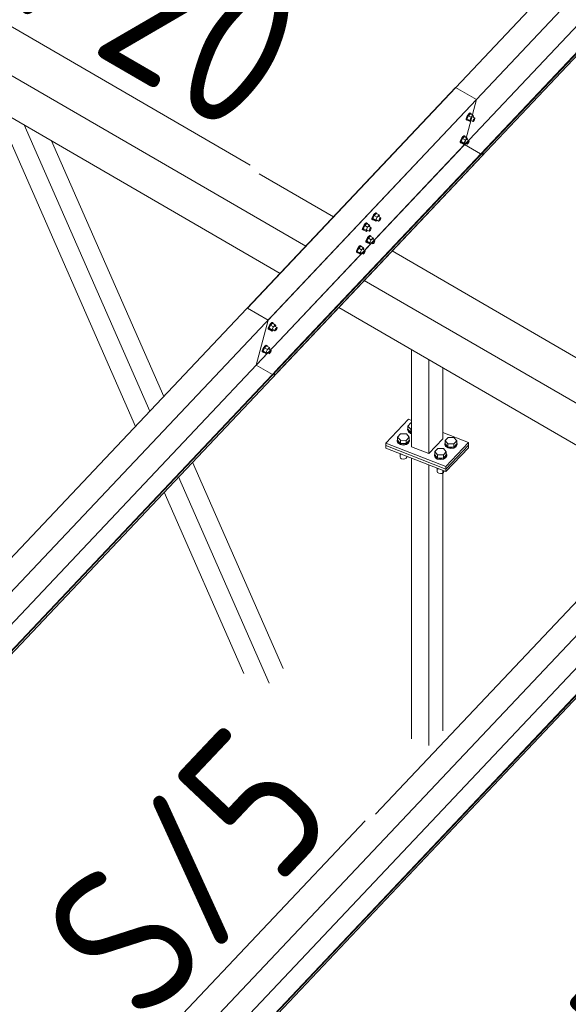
# Model space of a CAD drawing. Header units: millimetres. Extents: x -681 to 506, y -45 to 794.
# Tile 76 of 256: x -370 to -352, y 337 to 370. Entities that reach past the tile are written whole.
import ezdxf

# ---------------------------------------------------------------- set-up
doc = ezdxf.new("R2010")
doc.units = ezdxf.units.MM
doc.header["$LTSCALE"] = 0.6
doc.linetypes.add('XKITLINE00', pattern=[0])
for name, color, linetype, lineweight in [('Bolt', 7, 'Continuous', 0), ('Part', 2, 'Continuous', 0), ('PartMark', 3, 'Continuous', 0)]:
    doc.layers.add(name, color=color, linetype=linetype, lineweight=lineweight)
doc.styles.add('ISOCPEUR', font='ISOCPEUR.TTF')

msp = doc.modelspace()

# ---------------------------------------------------------------- linework, layer by layer
at = {"layer": 'Bolt', "color": 3, "linetype": 'XKITLINE00', "lineweight": 0}
for p, q in [((-355.012, 366.871), (-355.009, 366.906)), ((-355.012, 366.871), (-354.989, 366.857)), ((-354.988, 366.962), (-355.009, 366.906)), ((-354.989, 366.857), (-354.986, 366.893)), ((-354.972, 366.851), (-354.989, 366.857)), ((-354.954, 367.022), (-354.988, 366.962)), ((-354.986, 366.893), (-354.965, 366.948)), ((-354.93, 367.004), (-354.98, 366.899)), ((-354.887, 366.845), (-354.98, 366.899)), ((-354.98, 366.899), (-354.967, 366.861)), ((-354.963, 366.858), (-354.972, 366.851)), ((-354.967, 366.861), (-354.875, 366.807)), ((-354.965, 366.948), (-354.931, 367.008)), ((-354.917, 367.07), (-354.954, 367.022)), ((-354.931, 367.008), (-354.893, 367.057)), ((-354.867, 367.071), (-354.93, 367.004)), ((-354.837, 366.951), (-354.93, 367.004)), ((-354.885, 367.095), (-354.917, 367.07)), ((-354.893, 367.057), (-354.862, 367.081)), ((-354.887, 366.845), (-354.837, 366.951)), ((-354.887, 366.845), (-354.875, 366.807)), ((-354.869, 367.088), (-354.885, 367.095)), ((-354.875, 366.807), (-354.838, 366.845)), ((-354.869, 367.088), (-354.845, 367.075)), ((-354.867, 367.071), (-354.774, 367.018)), ((-354.862, 367.081), (-354.845, 367.075)), ((-354.86, 366.858), (-354.786, 366.815)), ((-354.845, 367.075), (-354.846, 367.06)), ((-354.774, 367.018), (-354.837, 366.951)), ((-354.788, 366.967), (-354.714, 366.924)), ((-354.784, 366.832), (-354.774, 366.86)), ((-354.761, 366.979), (-354.774, 367.018)), ((-354.774, 366.86), (-354.757, 366.89)), ((-354.772, 366.957), (-354.761, 366.979)), ((-354.743, 366.848), (-354.762, 366.824)), ((-354.757, 366.89), (-354.738, 366.914)), ((-354.726, 366.878), (-354.743, 366.848)), ((-354.738, 366.914), (-354.722, 366.927)), ((-354.715, 366.906), (-354.726, 366.878)), ((-354.722, 366.927), (-354.714, 366.924)), ((-354.714, 366.924), (-354.715, 366.906)), ((-354.786, 366.815), (-354.784, 366.832)), ((-354.777, 366.812), (-354.786, 366.815)), ((-354.762, 366.824), (-354.777, 366.812)), ((-355.186, 366.206), (-355.207, 366.151)), ((-355.152, 366.266), (-355.186, 366.206)), ((-355.184, 366.137), (-355.163, 366.193)), ((-355.127, 366.249), (-355.178, 366.144)), ((-355.163, 366.193), (-355.129, 366.253)), ((-355.114, 366.315), (-355.152, 366.266)), ((-355.129, 366.253), (-355.091, 366.301)), ((-355.064, 366.316), (-355.127, 366.249)), ((-355.034, 366.195), (-355.127, 366.249)), ((-355.083, 366.339), (-355.114, 366.315)), ((-355.091, 366.301), (-355.059, 366.326)), ((-355.085, 366.09), (-355.034, 366.195)), ((-355.066, 366.333), (-355.083, 366.339)), ((-355.066, 366.333), (-355.043, 366.319)), ((-355.064, 366.316), (-354.971, 366.262)), ((-355.059, 366.326), (-355.043, 366.319)), ((-355.043, 366.319), (-355.044, 366.304)), ((-354.971, 366.262), (-355.034, 366.195)), ((-354.986, 366.211), (-354.911, 366.168)), ((-354.958, 366.224), (-354.971, 366.262)), ((-354.969, 366.201), (-354.958, 366.224)), ((-355.21, 366.115), (-355.207, 366.151)), ((-355.21, 366.115), (-355.186, 366.102)), ((-355.186, 366.102), (-355.184, 366.137)), ((-355.17, 366.096), (-355.186, 366.102)), ((-355.085, 366.09), (-355.178, 366.144)), ((-355.178, 366.144), (-355.165, 366.105)), ((-355.16, 366.103), (-355.17, 366.096)), ((-355.165, 366.105), (-355.072, 366.051)), ((-355.085, 366.09), (-355.072, 366.051)), ((-355.072, 366.051), (-355.036, 366.09)), ((-355.058, 366.102), (-354.983, 366.059)), ((-354.983, 366.059), (-354.982, 366.077)), ((-354.975, 366.056), (-354.983, 366.059)), ((-354.982, 366.077), (-354.971, 366.105)), ((-354.959, 366.068), (-354.975, 366.056)), ((-354.971, 366.105), (-354.954, 366.135)), ((-354.94, 366.093), (-354.959, 366.068)), ((-354.954, 366.135), (-354.935, 366.159)), ((-354.923, 366.123), (-354.94, 366.093)), ((-354.935, 366.159), (-354.92, 366.171)), ((-354.913, 366.15), (-354.923, 366.123)), ((-354.92, 366.171), (-354.911, 366.168)), ((-354.911, 366.168), (-354.913, 366.15)), ((-358.139, 363.558), (-358.137, 363.594)), ((-358.115, 363.649), (-358.137, 363.594)), ((-358.116, 363.545), (-358.113, 363.581)), ((-358.081, 363.709), (-358.115, 363.649)), ((-358.113, 363.581), (-358.092, 363.636)), ((-358.057, 363.692), (-358.107, 363.587)), ((-358.014, 363.533), (-358.107, 363.587)), ((-358.107, 363.587), (-358.094, 363.549)), ((-358.092, 363.636), (-358.058, 363.696)), ((-358.044, 363.758), (-358.081, 363.709)), ((-358.058, 363.696), (-358.02, 363.744)), ((-357.994, 363.759), (-358.057, 363.692)), ((-357.964, 363.638), (-358.057, 363.692)), ((-358.012, 363.782), (-358.044, 363.758)), ((-358.02, 363.744), (-357.989, 363.769)), ((-358.014, 363.533), (-357.964, 363.638)), ((-357.996, 363.776), (-358.012, 363.782)), ((-357.996, 363.776), (-357.972, 363.763)), ((-357.994, 363.759), (-357.901, 363.705)), ((-357.989, 363.769), (-357.972, 363.763)), ((-357.972, 363.763), (-357.973, 363.747)), ((-357.901, 363.705), (-357.964, 363.638)), ((-357.915, 363.654), (-357.841, 363.611)), ((-357.888, 363.667), (-357.901, 363.705)), ((-357.901, 363.548), (-357.884, 363.578)), ((-357.899, 363.645), (-357.888, 363.667)), ((-357.884, 363.578), (-357.865, 363.602)), ((-357.865, 363.602), (-357.849, 363.614)), ((-357.842, 363.593), (-357.853, 363.566)), ((-357.849, 363.614), (-357.841, 363.611)), ((-357.841, 363.611), (-357.842, 363.593)), ((-358.456, 363.223), (-358.454, 363.258)), ((-358.432, 363.313), (-358.454, 363.258)), ((-358.433, 363.209), (-358.43, 363.245)), ((-358.398, 363.373), (-358.432, 363.313)), ((-358.43, 363.245), (-358.409, 363.3)), ((-358.374, 363.356), (-358.424, 363.251)), ((-358.331, 363.197), (-358.424, 363.251)), ((-358.424, 363.251), (-358.412, 363.213)), ((-358.409, 363.3), (-358.375, 363.36)), ((-358.361, 363.422), (-358.398, 363.373)), ((-358.375, 363.36), (-358.337, 363.409)), ((-358.311, 363.423), (-358.374, 363.356)), ((-358.281, 363.302), (-358.374, 363.356)), ((-358.329, 363.447), (-358.361, 363.422)), ((-358.337, 363.409), (-358.306, 363.433)), ((-358.331, 363.197), (-358.281, 363.302)), ((-358.313, 363.44), (-358.329, 363.447)), ((-358.313, 363.44), (-358.289, 363.427)), ((-358.311, 363.423), (-358.218, 363.369)), ((-358.306, 363.433), (-358.289, 363.427)), ((-358.289, 363.427), (-358.291, 363.411)), ((-358.218, 363.369), (-358.281, 363.302)), ((-358.232, 363.318), (-358.158, 363.275)), ((-358.205, 363.331), (-358.218, 363.369)), ((-358.218, 363.212), (-358.201, 363.242)), ((-358.216, 363.309), (-358.205, 363.331)), ((-358.201, 363.242), (-358.182, 363.266)), ((-358.182, 363.266), (-358.166, 363.278)), ((-358.159, 363.258), (-358.17, 363.23)), ((-358.166, 363.278), (-358.158, 363.275)), ((-358.158, 363.275), (-358.159, 363.258)), ((-358.139, 363.558), (-358.116, 363.545)), ((-358.099, 363.539), (-358.116, 363.545)), ((-358.09, 363.546), (-358.099, 363.539)), ((-358.094, 363.549), (-358.002, 363.495)), ((-358.014, 363.533), (-358.002, 363.495)), ((-358.002, 363.495), (-357.965, 363.533)), ((-357.987, 363.545), (-357.913, 363.502)), ((-357.913, 363.502), (-357.911, 363.52)), ((-357.904, 363.499), (-357.913, 363.502)), ((-357.911, 363.52), (-357.901, 363.548)), ((-357.889, 363.511), (-357.904, 363.499)), ((-357.87, 363.536), (-357.889, 363.511)), ((-357.853, 363.566), (-357.87, 363.536)), ((-358.456, 363.223), (-358.433, 363.209)), ((-358.416, 363.203), (-358.433, 363.209)), ((-358.407, 363.21), (-358.416, 363.203)), ((-358.412, 363.213), (-358.319, 363.159)), ((-358.331, 363.197), (-358.319, 363.159)), ((-358.319, 363.159), (-358.282, 363.197)), ((-358.279, 362.954), (-358.313, 362.894)), ((-358.254, 362.937), (-358.305, 362.831)), ((-358.304, 363.21), (-358.23, 363.166)), ((-358.29, 362.88), (-358.256, 362.94)), ((-358.241, 363.002), (-358.279, 362.954)), ((-358.256, 362.94), (-358.218, 362.989)), ((-358.191, 363.004), (-358.254, 362.937)), ((-358.162, 362.883), (-358.254, 362.937)), ((-358.21, 363.027), (-358.241, 363.002)), ((-358.23, 363.166), (-358.228, 363.184)), ((-358.221, 363.163), (-358.23, 363.166)), ((-358.228, 363.184), (-358.218, 363.212)), ((-358.206, 363.176), (-358.221, 363.163)), ((-358.218, 362.989), (-358.186, 363.013)), ((-358.193, 363.021), (-358.21, 363.027)), ((-358.187, 363.2), (-358.206, 363.176)), ((-358.193, 363.021), (-358.17, 363.007)), ((-358.191, 363.004), (-358.098, 362.95)), ((-358.17, 363.23), (-358.187, 363.2)), ((-358.186, 363.013), (-358.17, 363.007)), ((-358.17, 363.007), (-358.171, 362.992)), ((-358.098, 362.95), (-358.162, 362.883)), ((-358.085, 362.911), (-358.098, 362.95)), ((-358.596, 362.618), (-358.63, 362.558)), ((-358.571, 362.601), (-358.622, 362.495)), ((-358.607, 362.544), (-358.573, 362.604)), ((-358.558, 362.667), (-358.596, 362.618)), ((-358.573, 362.604), (-358.535, 362.653)), ((-358.508, 362.668), (-358.571, 362.601)), ((-358.479, 362.547), (-358.571, 362.601)), ((-358.527, 362.691), (-358.558, 362.667)), ((-358.535, 362.653), (-358.504, 362.678)), ((-358.51, 362.685), (-358.527, 362.691)), ((-358.51, 362.685), (-358.487, 362.671)), ((-358.508, 362.668), (-358.415, 362.614)), ((-358.504, 362.678), (-358.487, 362.671)), ((-358.487, 362.671), (-358.488, 362.656)), ((-358.415, 362.614), (-358.479, 362.547)), ((-358.402, 362.575), (-358.415, 362.614)), ((-358.337, 362.803), (-358.334, 362.838)), ((-358.337, 362.803), (-358.313, 362.789)), ((-358.313, 362.894), (-358.334, 362.838)), ((-358.313, 362.789), (-358.311, 362.825)), ((-358.297, 362.783), (-358.313, 362.789)), ((-358.311, 362.825), (-358.29, 362.88)), ((-358.212, 362.777), (-358.305, 362.831)), ((-358.305, 362.831), (-358.292, 362.793)), ((-358.287, 362.79), (-358.297, 362.783)), ((-358.292, 362.793), (-358.199, 362.739)), ((-358.212, 362.777), (-358.162, 362.883)), ((-358.212, 362.777), (-358.199, 362.739)), ((-358.199, 362.739), (-358.163, 362.777)), ((-358.185, 362.79), (-358.11, 362.747)), ((-358.113, 362.899), (-358.038, 362.856)), ((-358.11, 362.747), (-358.109, 362.765)), ((-358.102, 362.744), (-358.11, 362.747)), ((-358.109, 362.765), (-358.098, 362.792)), ((-358.086, 362.756), (-358.102, 362.744)), ((-358.098, 362.792), (-358.081, 362.822)), ((-358.096, 362.889), (-358.085, 362.911)), ((-358.067, 362.78), (-358.086, 362.756)), ((-358.081, 362.822), (-358.063, 362.847)), ((-358.05, 362.81), (-358.067, 362.78)), ((-358.063, 362.847), (-358.047, 362.859)), ((-358.04, 362.838), (-358.05, 362.81)), ((-358.047, 362.859), (-358.038, 362.856)), ((-358.038, 362.856), (-358.04, 362.838)), ((-358.654, 362.467), (-358.651, 362.503)), ((-358.654, 362.467), (-358.63, 362.454)), ((-358.63, 362.558), (-358.651, 362.503)), ((-358.63, 362.454), (-358.628, 362.489)), ((-358.614, 362.447), (-358.63, 362.454)), ((-358.628, 362.489), (-358.607, 362.544)), ((-358.529, 362.442), (-358.622, 362.495)), ((-358.622, 362.495), (-358.609, 362.457)), ((-358.604, 362.455), (-358.614, 362.447)), ((-358.609, 362.457), (-358.516, 362.403)), ((-358.529, 362.442), (-358.479, 362.547)), ((-358.529, 362.442), (-358.516, 362.403)), ((-358.516, 362.403), (-358.48, 362.442)), ((-358.502, 362.454), (-358.427, 362.411)), ((-358.43, 362.563), (-358.356, 362.52)), ((-358.427, 362.411), (-358.426, 362.429)), ((-358.419, 362.408), (-358.427, 362.411)), ((-358.426, 362.429), (-358.415, 362.456)), ((-358.403, 362.42), (-358.419, 362.408)), ((-358.415, 362.456), (-358.398, 362.486)), ((-358.413, 362.553), (-358.402, 362.575)), ((-358.384, 362.444), (-358.403, 362.42)), ((-358.398, 362.486), (-358.38, 362.511)), ((-358.367, 362.474), (-358.384, 362.444)), ((-358.38, 362.511), (-358.364, 362.523)), ((-358.357, 362.502), (-358.367, 362.474)), ((-358.364, 362.523), (-358.356, 362.52)), ((-358.356, 362.52), (-358.357, 362.502)), ((-361.559, 360.001), (-361.581, 359.946)), ((-361.525, 360.061), (-361.559, 360.001)), ((-361.557, 359.932), (-361.536, 359.987)), ((-361.501, 360.044), (-361.551, 359.939)), ((-361.536, 359.987), (-361.502, 360.047)), ((-361.488, 360.11), (-361.525, 360.061)), ((-361.502, 360.047), (-361.464, 360.096)), ((-361.438, 360.111), (-361.501, 360.044)), ((-361.408, 359.99), (-361.501, 360.044)), ((-361.456, 360.134), (-361.488, 360.11)), ((-361.464, 360.096), (-361.433, 360.121)), ((-361.459, 359.885), (-361.408, 359.99)), ((-361.44, 360.128), (-361.456, 360.134)), ((-361.44, 360.128), (-361.416, 360.114)), ((-361.438, 360.111), (-361.345, 360.057)), ((-361.433, 360.121), (-361.416, 360.114)), ((-361.416, 360.114), (-361.418, 360.099)), ((-361.345, 360.057), (-361.408, 359.99)), ((-361.359, 360.006), (-361.285, 359.963)), ((-361.332, 360.019), (-361.345, 360.057)), ((-361.343, 359.996), (-361.332, 360.019)), ((-361.583, 359.91), (-361.581, 359.946)), ((-361.583, 359.91), (-361.56, 359.897)), ((-361.56, 359.897), (-361.557, 359.932)), ((-361.543, 359.89), (-361.56, 359.897)), ((-361.459, 359.885), (-361.551, 359.939)), ((-361.551, 359.939), (-361.539, 359.9)), ((-361.534, 359.898), (-361.543, 359.89)), ((-361.539, 359.9), (-361.446, 359.846)), ((-361.459, 359.885), (-361.446, 359.846)), ((-361.446, 359.846), (-361.41, 359.885)), ((-361.431, 359.897), (-361.357, 359.854)), ((-361.357, 359.854), (-361.356, 359.872)), ((-361.349, 359.851), (-361.357, 359.854)), ((-361.356, 359.872), (-361.345, 359.899)), ((-361.333, 359.863), (-361.349, 359.851)), ((-361.345, 359.899), (-361.328, 359.929)), ((-361.314, 359.888), (-361.333, 359.863)), ((-361.328, 359.929), (-361.309, 359.954)), ((-361.297, 359.918), (-361.314, 359.888)), ((-361.309, 359.954), (-361.293, 359.966)), ((-361.286, 359.945), (-361.297, 359.918)), ((-361.293, 359.966), (-361.285, 359.963)), ((-361.285, 359.963), (-361.286, 359.945)), ((-361.685, 359.354), (-361.723, 359.305)), ((-361.7, 359.292), (-361.662, 359.341)), ((-361.635, 359.355), (-361.699, 359.288)), ((-361.654, 359.379), (-361.685, 359.354)), ((-361.662, 359.341), (-361.631, 359.365)), ((-361.637, 359.372), (-361.654, 359.379)), ((-361.637, 359.372), (-361.614, 359.359)), ((-361.635, 359.355), (-361.542, 359.301)), ((-361.631, 359.365), (-361.614, 359.359)), ((-361.614, 359.359), (-361.615, 359.344)), ((-361.781, 359.155), (-361.778, 359.19)), ((-361.781, 359.155), (-361.757, 359.141)), ((-361.757, 359.245), (-361.778, 359.19)), ((-361.723, 359.305), (-361.757, 359.245)), ((-361.757, 359.141), (-361.755, 359.177)), ((-361.741, 359.135), (-361.757, 359.141)), ((-361.755, 359.177), (-361.734, 359.232)), ((-361.699, 359.288), (-361.749, 359.183)), ((-361.656, 359.129), (-361.749, 359.183)), ((-361.749, 359.183), (-361.736, 359.145)), ((-361.732, 359.142), (-361.741, 359.135)), ((-361.736, 359.145), (-361.643, 359.091)), ((-361.734, 359.232), (-361.7, 359.292)), ((-361.606, 359.234), (-361.699, 359.288)), ((-361.656, 359.129), (-361.606, 359.234)), ((-361.656, 359.129), (-361.643, 359.091)), ((-361.643, 359.091), (-361.607, 359.129)), ((-361.629, 359.142), (-361.554, 359.099)), ((-361.542, 359.301), (-361.606, 359.234)), ((-361.557, 359.25), (-361.483, 359.207)), ((-361.554, 359.099), (-361.553, 359.116)), ((-361.546, 359.095), (-361.554, 359.099)), ((-361.553, 359.116), (-361.542, 359.144)), ((-361.53, 359.108), (-361.546, 359.095)), ((-361.53, 359.263), (-361.542, 359.301)), ((-361.542, 359.144), (-361.525, 359.174)), ((-361.54, 359.241), (-361.53, 359.263)), ((-361.511, 359.132), (-361.53, 359.108)), ((-361.525, 359.174), (-361.507, 359.198)), ((-361.494, 359.162), (-361.511, 359.132)), ((-361.507, 359.198), (-361.491, 359.21)), ((-361.484, 359.19), (-361.494, 359.162)), ((-361.491, 359.21), (-361.483, 359.207)), ((-361.483, 359.207), (-361.484, 359.19)), ((-356.939, 356.691), (-356.84, 356.796)), ((-356.84, 356.796), (-356.818, 356.796)), ((-357.285, 356.324), (-357.185, 356.43)), ((-357.185, 356.43), (-356.993, 356.427)), ((-356.993, 356.427), (-356.9, 356.319)), ((-356.952, 356.584), (-356.939, 356.613)), ((-356.927, 356.518), (-356.952, 356.584)), ((-356.952, 356.559), (-356.952, 356.584)), ((-356.952, 356.559), (-356.927, 356.493)), ((-356.939, 356.584), (-356.939, 356.691)), ((-356.847, 356.582), (-356.939, 356.691)), ((-356.847, 356.476), (-356.939, 356.584)), ((-356.854, 356.469), (-356.927, 356.518)), ((-356.927, 356.493), (-356.854, 356.443)), ((-356.818, 356.462), (-356.854, 356.469)), ((-356.854, 356.443), (-356.818, 356.436)), ((-356.847, 356.476), (-356.847, 356.582)), ((-356.818, 356.582), (-356.847, 356.582)), ((-356.818, 356.475), (-356.847, 356.476)), ((-357.298, 356.218), (-357.285, 356.247)), ((-357.273, 356.152), (-357.298, 356.218)), ((-357.298, 356.193), (-357.298, 356.218)), ((-357.298, 356.193), (-357.273, 356.126)), ((-357.285, 356.218), (-357.285, 356.324)), ((-357.193, 356.216), (-357.285, 356.324)), ((-357.285, 356.218), (-357.193, 356.11)), ((-357.199, 356.102), (-357.273, 356.152)), ((-357.273, 356.126), (-357.199, 356.077)), ((-357.097, 356.083), (-357.199, 356.102)), ((-357.199, 356.077), (-357.097, 356.058)), ((-357.193, 356.11), (-357.193, 356.216)), ((-357, 356.213), (-357.193, 356.216)), ((-357.193, 356.11), (-357, 356.107)), ((-356.994, 356.099), (-357.097, 356.083)), ((-357.097, 356.058), (-356.994, 356.074)), ((-356.9, 356.319), (-357, 356.213)), ((-357, 356.107), (-356.9, 356.213)), ((-357, 356.107), (-357, 356.213)), ((-356.917, 356.147), (-356.994, 356.099)), ((-356.994, 356.074), (-356.917, 356.121)), ((-356.887, 356.212), (-356.917, 356.147)), ((-356.917, 356.121), (-356.887, 356.187)), ((-356.9, 356.213), (-356.9, 356.319)), ((-356.9, 356.247), (-356.887, 356.212)), ((-356.887, 356.187), (-356.887, 356.212)), ((-355.718, 356.103), (-355.705, 356.132)), ((-355.692, 356.036), (-355.718, 356.103)), ((-355.718, 356.077), (-355.718, 356.103)), ((-355.718, 356.077), (-355.692, 356.011)), ((-355.705, 356.209), (-355.605, 356.315)), ((-355.705, 356.103), (-355.705, 356.209)), ((-355.612, 356.101), (-355.705, 356.209)), ((-355.705, 356.103), (-355.612, 355.994)), ((-355.612, 355.994), (-355.612, 356.101)), ((-355.42, 356.098), (-355.612, 356.101)), ((-355.605, 356.315), (-355.412, 356.312)), ((-355.32, 356.204), (-355.42, 356.098)), ((-355.42, 355.991), (-355.42, 356.098)), ((-355.42, 355.991), (-355.32, 356.097)), ((-355.412, 356.312), (-355.32, 356.204)), ((-355.307, 356.097), (-355.336, 356.031)), ((-355.336, 356.006), (-355.307, 356.072)), ((-355.32, 356.097), (-355.32, 356.204)), ((-355.32, 356.131), (-355.307, 356.097)), ((-355.307, 356.072), (-355.307, 356.097)), ((-357.193, 355.752), (-357.211, 355.773)), ((-357.204, 355.664), (-357.204, 355.765)), ((-357.193, 355.752), (-357.193, 355.766)), ((-357.155, 355.751), (-357.193, 355.752)), ((-356.063, 355.736), (-356.05, 355.765)), ((-356.038, 355.67), (-356.063, 355.736)), ((-356.063, 355.711), (-356.063, 355.736)), ((-356.05, 355.843), (-355.951, 355.948)), ((-356.05, 355.736), (-356.05, 355.843)), ((-355.958, 355.734), (-356.05, 355.843)), ((-356.05, 355.736), (-355.958, 355.628)), ((-355.958, 355.628), (-355.958, 355.734)), ((-355.765, 355.732), (-355.958, 355.734)), ((-355.951, 355.948), (-355.758, 355.946)), ((-355.666, 355.837), (-355.765, 355.732)), ((-355.765, 355.625), (-355.765, 355.732)), ((-355.765, 355.625), (-355.666, 355.731)), ((-355.758, 355.946), (-355.666, 355.837)), ((-355.619, 355.987), (-355.692, 356.036)), ((-355.692, 356.011), (-355.619, 355.961)), ((-355.652, 355.731), (-355.682, 355.665)), ((-355.666, 355.731), (-355.666, 355.837)), ((-355.666, 355.765), (-355.652, 355.731)), ((-355.652, 355.705), (-355.652, 355.731)), ((-355.517, 355.968), (-355.619, 355.987)), ((-355.619, 355.961), (-355.517, 355.942)), ((-355.612, 355.994), (-355.42, 355.991)), ((-355.413, 355.984), (-355.517, 355.968)), ((-355.517, 355.942), (-355.413, 355.959)), ((-355.336, 356.031), (-355.413, 355.984)), ((-355.413, 355.959), (-355.336, 356.006)), ((-357.204, 355.664), (-357.19, 355.628)), ((-357.19, 355.628), (-357.15, 355.601)), ((-357.15, 355.601), (-357.095, 355.591)), ((-357.095, 355.591), (-357.039, 355.599)), ((-357.039, 355.599), (-356.998, 355.625)), ((-356.998, 355.625), (-356.982, 355.66)), ((-356.982, 355.66), (-356.982, 355.684)), ((-356.063, 355.711), (-356.038, 355.645)), ((-355.965, 355.621), (-356.038, 355.67)), ((-356.038, 355.645), (-355.965, 355.595)), ((-355.862, 355.601), (-355.965, 355.621)), ((-355.965, 355.595), (-355.862, 355.576)), ((-355.958, 355.628), (-355.765, 355.625)), ((-355.759, 355.618), (-355.862, 355.601)), ((-355.862, 355.576), (-355.759, 355.592)), ((-355.682, 355.665), (-355.759, 355.618)), ((-355.759, 355.592), (-355.682, 355.64)), ((-355.682, 355.64), (-355.652, 355.705)), ((-355.958, 355.27), (-355.976, 355.291)), ((-355.969, 355.182), (-355.969, 355.284)), ((-355.969, 355.182), (-355.955, 355.146)), ((-355.958, 355.27), (-355.958, 355.284)), ((-355.92, 355.27), (-355.958, 355.27)), ((-355.955, 355.146), (-355.916, 355.119)), ((-355.916, 355.119), (-355.86, 355.109)), ((-355.86, 355.109), (-355.805, 355.118)), ((-355.805, 355.118), (-355.763, 355.143)), ((-355.763, 355.143), (-355.747, 355.179)), ((-355.747, 355.179), (-355.747, 355.202))]:
    msp.add_line(p, q, dxfattribs=at)
at = {"layer": 'Part', "color": 2, "linetype": 'XKITLINE00', "lineweight": 0}
for p, q in [((-361.586, 360.214), (-323.537, 400.517)), ((-325.168, 397.708), (-361.977, 358.718)), ((-361.386, 358.357), (-325.399, 396.478)), ((-325.467, 396.518), (-361.375, 358.481)), ((-325.449, 396.507), (-361.356, 358.471)), ((-346.606, 377.209), (-362.273, 360.613)), ((-371.397, 369.084), (-360.337, 362.664)), ((-355.356, 367.94), (-371.023, 351.344)), ((-355.356, 367.94), (-354.669, 367.541)), ((-393.865, 326.021), (-354.669, 367.541)), ((-354.669, 367.541), (-355.06, 366.045)), ((-371.033, 367.48), (-361.186, 361.764)), ((-365.989, 356.677), (-370.622, 367.242)), ((-365.513, 357.181), (-369.687, 366.699)), ((-355.06, 366.045), (-394.256, 324.525)), ((-365.052, 357.669), (-368.781, 366.173)), ((-354.527, 365.735), (-355.06, 366.045)), ((-393.665, 324.165), (-354.469, 365.684)), ((-354.458, 365.808), (-393.654, 324.289)), ((-354.439, 365.798), (-393.636, 324.278)), ((-354.469, 365.684), (-354.439, 365.798)), ((-354.439, 365.798), (-354.458, 365.808)), ((-361.881, 365.072), (-359.415, 363.64)), ((-357.466, 362.509), (-346.407, 356.089)), ((-358.389, 361.532), (-347.329, 355.112)), ((-359.238, 360.633), (-348.178, 354.213)), ((-362.273, 360.613), (-361.586, 360.214)), ((-342.348, 360.388), (-358.015, 343.793)), ((-380.857, 318.47), (-341.661, 359.989)), ((-361.586, 360.214), (-361.977, 358.718)), ((-356.818, 355.999), (-356.818, 359.228)), ((-361.977, 358.718), (-361.444, 358.408)), ((-356.248, 355.777), (-356.248, 358.898)), ((-342.052, 358.493), (-381.248, 316.974)), ((-361.356, 358.471), (-361.386, 358.357)), ((-361.375, 358.481), (-361.356, 358.471)), ((-355.787, 356.265), (-355.787, 358.63)), ((-380.657, 316.613), (-341.461, 358.133)), ((-341.45, 358.257), (-380.646, 316.737)), ((-341.431, 358.246), (-380.627, 316.727)), ((-357.675, 356.124), (-356.925, 356.918)), ((-356.925, 356.918), (-356.818, 356.876)), ((-355.787, 356.474), (-354.93, 356.14)), ((-357.675, 356.124), (-357.675, 356.039)), ((-357.675, 356.124), (-355.68, 355.346)), ((-356.248, 355.777), (-355.787, 356.265)), ((-355.68, 355.346), (-354.93, 356.14)), ((-355.68, 355.261), (-354.93, 356.055)), ((-354.93, 356.055), (-355.68, 355.261)), ((-354.93, 356.14), (-354.93, 356.055)), ((-354.93, 356.055), (-354.93, 355.97)), ((-357.675, 356.039), (-357.675, 355.954)), ((-357.675, 356.039), (-355.68, 355.261)), ((-357.675, 356.039), (-355.68, 355.261)), ((-357.675, 355.954), (-355.68, 355.176)), ((-356.818, 355.999), (-356.248, 355.777)), ((-354.93, 355.97), (-355.68, 355.176)), ((-361.087, 348.629), (-364.095, 355.488)), ((-356.818, 346.296), (-356.818, 355.62)), ((-356.248, 346.073), (-356.248, 355.398)), ((-355.787, 346.562), (-355.787, 355.218)), ((-355.68, 355.261), (-355.68, 355.346)), ((-355.68, 355.176), (-355.68, 355.261)), ((-361.548, 348.141), (-364.556, 354.999)), ((-362.389, 348.469), (-365.032, 354.495))]:
    msp.add_line(p, q, dxfattribs=at)
at = {"layer": 'PartMark', "color": 1, "linetype": 'XKITLINE00', "lineweight": 0}
for p, q in [((-376.964, 373.944), (-362.177, 365.359)), ((-365.675, 335.824), (-358.362, 343.57))]:
    msp.add_line(p, q, dxfattribs=at)

# ---------------------------------------------------------------- texts
at = {"layer": 'PartMark', "color": 1, "style": 'ISOCPEUR', "width": 0.85}
for s, rotation, p in [('RT/20', -30.1376, (-376.144, 374.161)), ('S/5', 46.6502, (-365.7, 336.672)), ('S/5', 46.6502, (-352.692, 329.121))]:
    msp.add_text(s, height=5, rotation=rotation, dxfattribs=at).set_placement(p)

doc.saveas('drawing.dxf')
